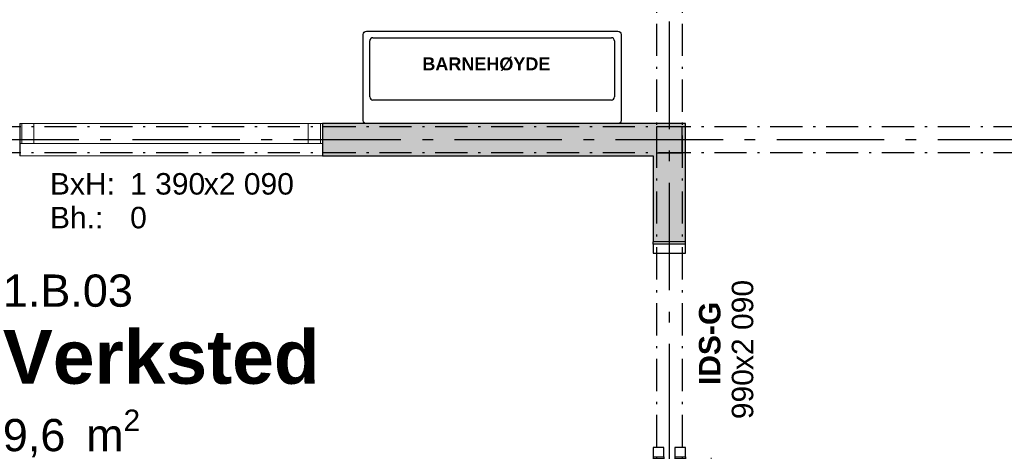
# Model space of a CAD drawing. Header units: millimetres. Extents: x 269 to 62306, y -15633 to 20300.
# Tile 34 of 90: x 20375 to 24960, y 8450 to 10459. Entities that reach past the tile are written whole.
import ezdxf
from ezdxf.enums import TextEntityAlignment as Align

# ---------------------------------------------------------------- set-up
doc = ezdxf.new("R2010")
doc.units = ezdxf.units.MM
doc.header["$LTSCALE"] = 0.5
doc.header["$MEASUREMENT"] = 0
for name, pattern in [('Akselinje', [1500, 1000, -200, 100, -200]), ('Over snittplan', [520, 300, -100, 20, -100]), ('PLINE', [0])]:
    doc.linetypes.add(name, pattern=pattern)
for name, color, linetype in [('222- Søyler', 7, 'Continuous'), ('222- Søyler  (Skravur)', 7, 'Continuous'), ('223- Bjelker', 7, 'Continuous'), ('242- Ikke-bærende innervegger (Skravur)(Nye konstruksjoner)', 7, 'Continuous'), ('242- Ikke-bærende innervegger(Nye konstruksjoner)', 7, 'Continuous'), ('244- Vinduer_ dører_ foldevegger(Nye konstruksjoner)', 7, 'Continuous'), ('315---A Utstyr for sanitærinstallasjoner(Nye konstruksjoner)', 7, 'Continuous'), ('82-- Modullinjer', 7, 'Continuous'), ('852- Teknisk_symbolsk informasjon_ bygning(Nye konstruksjoner)', 7, 'Continuous'), ('862- M___Nettoareal(Nye konstruksjoner)', 7, 'Continuous'), ('862- M___Nettoareal(Tekst)(Nye konstruksjoner)', 7, 'Continuous'), ('Sanitærlabel', 7, 'Continuous')]:
    doc.layers.add(name, color=color, linetype=linetype)
doc.layers.add('234- Vinduer_ dører_ porter(Nye konstruksjoner)', color=7, linetype='Continuous', lineweight=0)
doc.styles.add('GENERATED_STYLE_1', font='Arial.ttf')
doc.styles.add('GENERATED_STYLE_2', font='Arial Bold.ttf')

# ---------------------------------------------------------------- blocks, each defined once
blk = doc.blocks.new('Verksted_1.B.03_16', base_point=(21011.2, 8875.3))
at = {"layer": '862- M___Nettoareal(Tekst)(Nye konstruksjoner)', "insert": (20296.4, 8644.6), "char_height": 150, "attachment_point": 1, "style": 'GENERATED_STYLE_1'}
blk.add_mtext('\\A1;{\\pql;\\pt0,100;\\fArial|b0|i0|c0|p0;\\W1.000000;9,6\\fArial|b0|i0|c0|p0;\\W1.000000;\\A1{\\H.66x;\\S^  ;}\\fArial|b0|i0|c0|p0;\\W1.000000; m\\fArial|b0|i0|c0|p0;\\W1.000000;\\A1{\\H.66x;\\S2^  ;}}', dxfattribs=at)
at = {"layer": '862- M___Nettoareal(Tekst)(Nye konstruksjoner)'}
for tag, height, style, p in [('ROOM_NUMBER', 150, 'GENERATED_STYLE_1', (20296.4, 9273.1)), ('ROOM_NAME', 250, 'GENERATED_STYLE_2', (20296.4, 9014.6))]:
    blk.add_attdef(tag, text='', height=height, dxfattribs=dict(at, style=style)).set_placement(p, align=Align.TOP_LEFT)
blk = doc.blocks.new('Skyvedør med pocketkarm_2')
at = {"layer": '234- Vinduer_ dører_ porter(Nye konstruksjoner)', "linetype": 'PLINE'}
for p, q in [((700, 120), (650, 170)), ((500, 120), (700, 120)), ((700, 120), (650, 70))]:
    blk.add_line(p, q, dxfattribs=at)
at = {"layer": '244- Vinduer_ dører_ foldevegger(Nye konstruksjoner)', "linetype": 'PLINE'}
for p, q in [((-505, 0), (-505, -150)), ((-495, 0), (-505, 0)), ((-505, 0), (-505, -150)), ((-505, 0), (-505, -150)), ((-452, 0), (-495, 0)), ((-495, 0), (-495, -150)), ((-452, -150), (-452, 0)), ((495, 0), (452, 0)), ((452, 0), (452, -50)), ((495, 0), (505, 0)), ((495, -50), (495, 0)), ((505, 0), (505, -50)), ((505, 0), (505, -50)), ((505, 0), (505, -50)), ((952, -75), (48, -75)), ((452, -50), (495, -50)), ((495, -50), (505, -50)), ((495, -100), (452, -100)), ((452, -100), (452, -150)), ((495, -100), (505, -100)), ((495, -150), (495, -100)), ((505, -100), (505, -150)), ((505, -100), (505, -150)), ((505, -100), (505, -150)), ((-495, -150), (-505, -150)), ((-495, -150), (-452, -150)), ((452, -150), (495, -150)), ((495, -150), (505, -150))]:
    blk.add_line(p, q, dxfattribs=at)
blk = doc.blocks.new('Dørstempel_12')
at = {"layer": '852- Teknisk_symbolsk informasjon_ bygning(Nye konstruksjoner)', "char_height": 100, "attachment_point": 1, "rotation": 180, "style": 'GENERATED_STYLE_1'}
for s, insert in [('\\A1;{\\pql;\\pt0,100;\\fArial|b0|i0|c0|p0;\\W1.000000;x2\xa0090\\fArial|b0|i0|c0|p0;\\W1.000000;\\A1{\\H.66x;\\S^  ;}\\fArial|b0|i0|c0|p0;\\W1.000000;\\fArial|b0|i0|c0|p0;\\W1.000000;\\A1{\\H.66x;\\S^  ;}}', (91.5, 215.7)), ('\\A1;{\\pql;\\pt0,100;\\fArial|b0|i0|c0|p0;\\W1.000000;990\\fArial|b0|i0|c0|p0;\\W1.000000;\\A1{\\H.66x;\\S^  ;}\\fArial|b0|i0|c0|p0;\\W1.000000;\\fArial|b0|i0|c0|p0;\\W1.000000;\\A1{\\H.66x;\\S^  ;}}', (320.3, 215.7))]:
    blk.add_mtext(s, dxfattribs=dict(at, insert=insert))
at = {"layer": '852- Teknisk_symbolsk informasjon_ bygning(Nye konstruksjoner)', "style": 'GENERATED_STYLE_2'}
blk.add_attdef('AC_WIDO_ID', text='', height=100, rotation=180, dxfattribs=at).set_placement((0, 225.5), align=Align.BOTTOM_CENTER)
blk = doc.blocks.new('Vindu_11')
at = {"layer": '234- Vinduer_ dører_ porter(Nye konstruksjoner)', "linetype": 'PLINE'}
for p, q in [((-705, 0), (705, 0)), ((-705, 0), (-695, 0)), ((-695, 0), (-639, 0)), ((-695, -92), (-695, 0)), ((-639, 0), (-639, -92)), ((-639, 0), (639, 0)), ((639, -92), (639, 0)), ((639, 0), (695, 0)), ((695, 0), (705, 0)), ((695, -92), (695, 0)), ((-695, -92), (-705, -92)), ((-639, -92), (-695, -92)), ((639, -92), (-639, -92)), ((695, -92), (639, -92)), ((705, -92), (695, -92)), ((-705, -150), (705, -150))]:
    blk.add_line(p, q, dxfattribs=at)
at = {"layer": '244- Vinduer_ dører_ foldevegger(Nye konstruksjoner)', "linetype": 'PLINE'}
for p, q in [((-705, 0), (-705, -92)), ((-705, 0), (-705, -92)), ((705, 0), (705, -92)), ((705, 0), (705, -92)), ((-705, -92), (-705, -150)), ((705, -92), (705, -150))]:
    blk.add_line(p, q, dxfattribs=at)
blk = doc.blocks.new('Vindustempel_5')
at = {"layer": '852- Teknisk_symbolsk informasjon_ bygning(Nye konstruksjoner)', "char_height": 100, "attachment_point": 1, "style": 'GENERATED_STYLE_1'}
for s, insert in [('\\A1;{\\pql;\\pt0,100;\\fArial|b0|i0|c0|p0;\\W1.000000;1\xa0390\\fArial|b0|i0|c0|p0;\\W1.000000;\\A1{\\H.66x;\\S^  ;}\\fArial|b0|i0|c0|p0;\\W1.000000;\\fArial|b0|i0|c0|p0;\\W1.000000;\\A1{\\H.66x;\\S^  ;}}', (-190.8, -230)), ('\\A1;{\\pql;\\pt0,100;\\fArial|b0|i0|c0|p0;\\W1.000000;x2\xa0090\\fArial|b0|i0|c0|p0;\\W1.000000;\\A1{\\H.66x;\\S^  ;}\\fArial|b0|i0|c0|p0;\\W1.000000;\\fArial|b0|i0|c0|p0;\\W1.000000;\\A1{\\H.66x;\\S^  ;}}', (152.4, -230)), ('\\A1;{\\pql;\\pt0,100;\\fArial|b0|i0|c0|p0;\\W1.000000;0\\fArial|b0|i0|c0|p0;\\W1.000000;\\A1{\\H.66x;\\S^  ;}\\fArial|b0|i0|c0|p0;\\W1.000000;\\fArial|b0|i0|c0|p0;\\W1.000000;\\A1{\\H.66x;\\S^  ;}}', (-190.8, -387.1))]:
    blk.add_mtext(s, dxfattribs=dict(at, insert=insert))
at = {"layer": '852- Teknisk_symbolsk informasjon_ bygning(Nye konstruksjoner)', "style": 'GENERATED_STYLE_1'}
for tag, p in [('strUnitPrefix', (-564.2, -230)), ('strSillPrefix', (-564.2, -387.1))]:
    blk.add_attdef(tag, text='', height=100, dxfattribs=at).set_placement(p, align=Align.TOP_LEFT)
blk = doc.blocks.new('Standard grid marker')
at = {"layer": '82-- Modullinjer', "linetype": 'Akselinje'}
blk.add_line((200, 0), (18800, 0), dxfattribs=at)
at = {"layer": '82-- Modullinjer', "style": 'GENERATED_STYLE_2'}
blk.add_attdef('AC_MarkerText_1', text='', height=250, rotation=270, dxfattribs=at).set_placement((19482.1, -57.1), align=Align.TOP_CENTER)
blk = doc.blocks.new('Standard grid marker_4')
at = {"layer": '82-- Modullinjer', "linetype": 'Akselinje'}
blk.add_line((200, 0), (53500, 0), dxfattribs=at)
at = {"layer": '82-- Modullinjer', "style": 'GENERATED_STYLE_2'}
blk.add_attdef('AC_MarkerText_1', text='', height=250, rotation=180, dxfattribs=at).set_placement((54000, -239.3), align=Align.TOP_CENTER)
blk = doc.blocks.new('Servant_3')
at = {"layer": '315---A Utstyr for sanitærinstallasjoner(Nye konstruksjoner)', "linetype": 'PLINE'}
for p, q in [((-570, -385), (-570, -125)), ((-555, -110), (555, -110)), ((570, -125), (570, -385)), ((555, -400), (-555, -400))]:
    blk.add_line(p, q, dxfattribs=at)
at = {"layer": '315---A Utstyr for sanitærinstallasjoner(Nye konstruksjoner)', "linetype": 'PLINE', "flags": 128}
blk.add_lwpolyline([(-585, 0), (585, 0, -0.414214), (600, -15), (600, -415, -0.414214), (585, -430), (-585, -430, -0.414214), (-600, -415), (-600, -15, -0.414214)], format="xyb", close=True, dxfattribs=at)
at = {"layer": '315---A Utstyr for sanitærinstallasjoner(Nye konstruksjoner)', "linetype": 'PLINE'}
for centre, start, end in [((-555, -125), 90, 180), ((555, -125), 0, 90), ((-555, -385), 180, 270), ((555, -385), 270, 0)]:
    blk.add_arc(centre, 15, start, end, dxfattribs=at)
blk = doc.blocks.new('Label_43', base_point=(22575, 10190))
at = {"layer": 'Sanitærlabel', "insert": (22575, 10283.286), "char_height": 60, "attachment_point": 2, "style": 'GENERATED_STYLE_2'}
blk.add_mtext('\\A1;{\\pqc;\\pt0,241000;\\fArial|b1|i0|c0|p0;\\W1.000000;BARNEHØYDE \\fArial|b1|i0|c0|p0;\\W1.000000;\\A1{\\H.66x;\\S^  ;}\\fArial|b1|i0|c0|p0;\\W1.000000;\\fArial|b1|i0|c0|p0;\\W1.000000;\\A1{\\H.66x;\\S^  ;}\\fArial|b1|i0|c0|p0;\\W1.000000;\\fArial|b1|i0|c0|p0;\\W1.000000;\\fArial|b1|i0|c0|p0;\\W1.000000;\\fArial|b1|i0|c0|p0;\\W1.000000;\\fArial|b1|i0|c0|p0;\\W1.000000;\\fArial|b1|i0|c0|p0;\\W1.000000;\\fArial|b1|i0|c0|p0;\\W1.000000;\\fArial|b1|i0|c0|p0;\\W1.000000;\\fArial|b1|i0|c0|p0;\\W1.000000;\\fArial|b1|i0|c0|p0;\\W1.000000;\\fArial|b1|i0|c0|p0;\\W1.000000;\\fArial|b1|i0|c0|p0;\\W1.000000;\\fArial|b1|i0|c0|p0;\\W1.000000;\\fArial|b1|i0|c0|p0;\\W1.000000;\\fArial|b1|i0|c0|p0;\\W1.000000;\\fArial|b1|i0|c0|p0;\\W1.000000;\\fArial|b1|i0|c0|p0;\\W1.000000;\\fArial|b1|i0|c0|p0;\\W1.000000;\\fArial|b1|i0|c0|p0;\\W1.000000;\\fArial|b1|i0|c0|p0;\\W1.000000;\\fArial|b1|i0|c0|p0;\\W1.000000;\\fArial|b1|i0|c0|p0;\\W1.000000;\\fArial|b1|i0|c0|p0;\\W1.000000;\\fArial|b1|i0|c0|p0;\\W1.000000;\\fArial|b1|i0|c0|p0;\\W1.000000;\\fArial|b1|i0|c0|p0;\\W1.000000;\\fArial|b1|i0|c0|p0;\\W1.000000;\\fArial|b1|i0|c0|p0;\\W1.000000;\\fArial|b1|i0|c0|p0;\\W1.000000;\\fArial|b1|i0|c0|p0;\\W1.000000;\\fArial|b1|i0|c0|p0;\\W1.000000;\\fArial|b1|i0|c0|p0;\\W1.000000;\\fArial|b1|i0|c0|p0;\\W1.000000;\\fArial|b1|i0|c0|p0;\\W1.000000;\\fArial|b1|i0|c0|p0;\\W1.000000;\\fArial|b1|i0|c0|p0;\\W1.000000;\\fArial|b1|i0|c0|p0;\\W1.000000;\\fArial|b1|i0|c0|p0;\\W1.000000;\\fArial|b1|i0|c0|p0;\\W1.000000;\\fArial|b1|i0|c0|p0;\\W1.000000;\\fArial|b1|i0|c0|p0;\\W1.000000;\\fArial|b1|i0|c0|p0;\\W1.000000;\\fArial|b1|i0|c0|p0;\\W1.000000;\\fArial|b1|i0|c0|p0;\\W1.000000;}', dxfattribs=at)

msp = doc.modelspace()

# ---------------------------------------------------------------- hatches: boundary and pattern name
at = {"layer": '222- Søyler  (Skravur)', "linetype": 'Continuous'}
msp.add_hatch(color=256, dxfattribs=at).paths.add_polyline_path([(23340, 9840), (23460, 9840), (23460, 9960), (23340, 9960)])
at = {"layer": '242- Ikke-bærende innervegger (Skravur)(Nye konstruksjoner)', "linetype": 'Continuous'}
for points in [[(21785, 9825), (23325, 9825), (23325, 9975), (21785, 9975)], [(23475, 9975), (23325, 9975), (23325, 9825)], [(23325, 9825), (23475, 9825), (23475, 9975)], [(23325, 9825), (23325, 9425), (23475, 9425), (23475, 9825)]]:
    msp.add_hatch(color=256, dxfattribs=at).paths.add_polyline_path(points)

# ---------------------------------------------------------------- linework, layer by layer
at = {"layer": '222- Søyler', "linetype": 'PLINE', "flags": 128}
msp.add_lwpolyline([(23340, 9840), (23460, 9840), (23460, 9960), (23340, 9960)], close=True, dxfattribs=at)
at = {"layer": '223- Bjelker', "linetype": 'Over snittplan'}
for p, q in [((23340, 14600), (23340, 1440)), ((23460, 14600), (23460, 1440)), ((27660, 9960), (2340, 9960)), ((27660, 9840), (2340, 9840))]:
    msp.add_line(p, q, dxfattribs=at)
at = {"layer": '242- Ikke-bærende innervegger(Nye konstruksjoner)', "linetype": 'PLINE'}
for p, q in [((20375, 9975), (20375, 9883)), ((21785, 9975), (21785, 9883)), ((20375, 9883), (20375, 9825)), ((21785, 9883), (21785, 9825)), ((23475, 9425), (23325, 9425))]:
    msp.add_line(p, q, dxfattribs=at)
at = {"layer": '242- Ikke-bærende innervegger(Nye konstruksjoner)', "linetype": 'PLINE', "flags": 128}
for points in [[(23325, 9975), (21785, 9975)], [(23475, 9975), (23325, 9975)], [(23475, 9425), (23475, 9975)], [(21785, 9825), (23325, 9825)], [(23325, 9825), (23325, 9425)]]:
    msp.add_lwpolyline(points, dxfattribs=at)

# ---------------------------------------------------------------- block references
at = {"layer": '244- Vinduer_ dører_ foldevegger(Nye konstruksjoner)', "linetype": 'PLINE', "xscale": -1, "zscale": 1000}
msp.add_blockref('Vindu_11', (21080, 9975), dxfattribs=at)
at = {"layer": '244- Vinduer_ dører_ foldevegger(Nye konstruksjoner)', "linetype": 'PLINE', "zscale": 1000, "rotation": 270}
msp.add_blockref('Skyvedør med pocketkarm_2', (23475, 8920), dxfattribs=at)
at = {"layer": '315---A Utstyr for sanitærinstallasjoner(Nye konstruksjoner)', "linetype": 'PLINE', "zscale": 1000, "rotation": 180}
msp.add_blockref('Servant_3', (22575, 9975), dxfattribs=at)
at = {"layer": '82-- Modullinjer', "linetype": 'PLINE', "zscale": 1000}
for name, p, rotation in [('Standard grid marker', (23400, 0), 90), ('Standard grid marker_4', (54600, 9900), 180)]:
    msp.add_blockref(name, p, dxfattribs=dict(at, rotation=rotation))
at = {"layer": '852- Teknisk_symbolsk informasjon_ bygning(Nye konstruksjoner)'}
ref = msp.add_blockref('Vindustempel_5', (21080, 9975), dxfattribs=at)
ref.add_attrib('strUnitPrefix', 'BxH:', dxfattribs={"color": 7, "height": 100, "style": 'GENERATED_STYLE_1'}).set_placement((20515.8, 9745), align=Align.TOP_LEFT)
ref.add_attrib('strSillPrefix', 'Bh.:', dxfattribs={"color": 7, "height": 100, "style": 'GENERATED_STYLE_1'}).set_placement((20515.8, 9587.9), align=Align.TOP_LEFT)
ref = msp.add_blockref('Dørstempel_12', (23475, 8920), dxfattribs=dict(at, rotation=270))
ref.add_attrib('AC_WIDO_ID', 'IDS-G', dxfattribs={"color": 7, "height": 100, "rotation": 90, "style": 'GENERATED_STYLE_2'}).set_placement((23667.9, 8952.5), align=Align.BOTTOM_CENTER)
at = {"layer": '862- M___Nettoareal(Nye konstruksjoner)', "linetype": 'Continuous'}
ref = msp.add_blockref('Verksted_1.B.03_16', (21011.2, 8875.3), dxfattribs=at)
ref.add_attrib('ROOM_NAME', 'Verksted', dxfattribs={"layer": '862- M___Nettoareal(Tekst)(Nye konstruksjoner)', "color": 7, "height": 250, "style": 'GENERATED_STYLE_2'}).set_placement((20296.4, 9014.6), align=Align.TOP_LEFT)
ref.add_attrib('ROOM_NUMBER', '1.B.03', dxfattribs={"layer": '862- M___Nettoareal(Tekst)(Nye konstruksjoner)', "color": 7, "height": 150, "style": 'GENERATED_STYLE_1'}).set_placement((20296.4, 9273.1), align=Align.TOP_LEFT)
at = {"layer": 'Sanitærlabel', "linetype": 'PLINE'}
msp.add_blockref('Label_43', (22575, 10190), dxfattribs=at)

doc.saveas('drawing.dxf')
